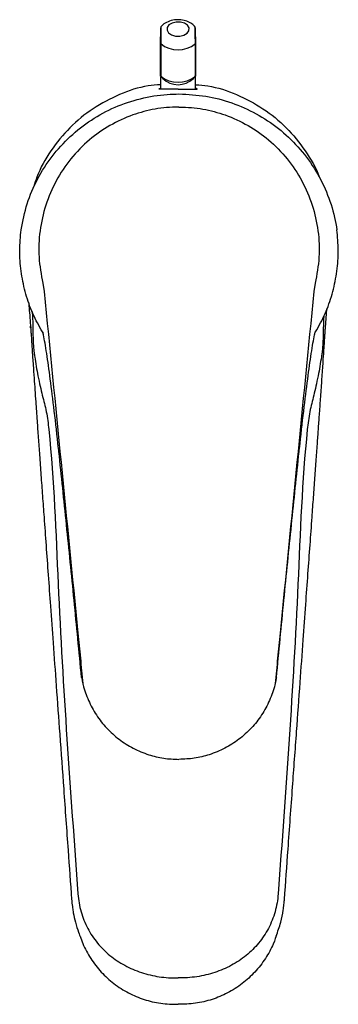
# Model space of a CAD drawing. Header units: millimetres. Extents: x 4058.987 to 4059.037, y 1760.419 to 1760.574.
import ezdxf

# ---------------------------------------------------------------- set-up
doc = ezdxf.new("R2010")
doc.units = ezdxf.units.MM
doc.layers.add('SANINDUSA', color=3, linetype='Continuous')

msp = doc.modelspace()

# ---------------------------------------------------------------- linework, layer by layer
at = {"layer": 'SANINDUSA'}
for p, q in [((4059.008913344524, 1760.564716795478), (4059.008913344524, 1760.569852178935)), ((4059.008945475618, 1760.569782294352), (4059.008945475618, 1760.564687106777)), ((4059.014401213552, 1760.564687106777), (4059.014401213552, 1760.569782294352)), ((4059.014433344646, 1760.569852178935), (4059.014433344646, 1760.564716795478)), ((4059.008913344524, 1760.564714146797), (4059.009258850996, 1760.56431310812)), ((4059.008913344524, 1760.564559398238), (4059.008913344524, 1760.562701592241)), ((4059.014087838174, 1760.56431310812), (4059.014433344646, 1760.564714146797)), ((4059.014433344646, 1760.562701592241), (4059.014433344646, 1760.564714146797)), ((4058.990429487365, 1760.532135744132), (4058.990644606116, 1760.530843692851)), ((4059.033217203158, 1760.532135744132), (4059.033002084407, 1760.530843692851)), ((4059.034813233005, 1760.525106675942), (4059.035053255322, 1760.528122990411)), ((4058.990483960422, 1760.524334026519), (4058.990176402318, 1760.524794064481)), ((4058.990483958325, 1760.524334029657), (4058.990496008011, 1760.524281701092)), ((4059.0331627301, 1760.524334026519), (4059.033470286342, 1760.524794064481))]:
    msp.add_line(p, q, dxfattribs=at)
at = {"layer": 'SANINDUSA', "flags": 128}
msp.add_lwpolyline([(4059.010187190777, 1760.571473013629), (4059.010653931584, 1760.571152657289), (4059.011275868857, 1760.570971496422), (4059.011958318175, 1760.570957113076), (4059.012597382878, 1760.571111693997), (4059.013095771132, 1760.571411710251), (4059.013377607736, 1760.571811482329), (4059.013399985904, 1760.572250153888), (4059.013159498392, 1760.572660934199), (4059.012692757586, 1760.572981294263), (4059.012070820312, 1760.573162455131), (4059.011388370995, 1760.573176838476), (4059.010749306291, 1760.573022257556), (4059.010250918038, 1760.572722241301), (4059.009969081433, 1760.572322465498), (4059.009946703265, 1760.571883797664), (4059.010187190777, 1760.571473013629)], dxfattribs=at)
at = {"layer": 'SANINDUSA'}
for centre, radius, start, end in [((4059.009012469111, 1760.569855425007), 9.917772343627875e-05, 181.8756171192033, 227.5078397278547), ((4059.011673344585, 1760.573087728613), 0.004285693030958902, 230.4682348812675, 309.5317651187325), ((4059.014334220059, 1760.569855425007), 9.917772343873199e-05, 312.4921602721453, 358.1243828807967), ((4059.011673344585, 1760.567992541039), 0.004285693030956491, 230.4682348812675, 309.5317651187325), ((4059.011673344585, 1760.566796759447), 0.003463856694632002, 225.8089150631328, 314.1910849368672)]:
    msp.add_arc(centre, radius, start, end, dxfattribs=at)
for points, knots in [([(4059.014372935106, 1760.572356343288), (4059.014301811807, 1760.572455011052), (4059.014071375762, 1760.572774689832), (4059.01346774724, 1760.573155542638), (4059.01260917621, 1760.573479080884), (4059.011609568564, 1760.573582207), (4059.010565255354, 1760.573445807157), (4059.009678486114, 1760.573041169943), (4059.009125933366, 1760.572655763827), (4059.008972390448, 1760.57239359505), (4059.00896337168, 1760.572378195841)], [0, 0, 0, 0, 0.06193328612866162, 0.2006608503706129, 0.3504765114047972, 0.5094893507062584, 0.6733509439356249, 0.8446795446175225, 0.9908768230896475, 1, 1, 1, 1]), ([(4059.008913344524, 1760.57225858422), (4059.008913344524, 1760.572250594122), (4059.008913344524, 1760.572229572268), (4059.008913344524, 1760.572030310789), (4059.008913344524, 1760.571639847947), (4059.008913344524, 1760.571223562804), (4059.008913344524, 1760.570918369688), (4059.008913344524, 1760.57085834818)], [0, 0, 0, 0, 0.1206156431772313, 0.3173383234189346, 0.6065578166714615, 0.9226227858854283, 1, 1, 1, 1]), ([(4059.008958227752, 1760.572381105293), (4059.008958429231, 1760.572382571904), (4059.008962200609, 1760.572410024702), (4059.008974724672, 1760.572308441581), (4059.008992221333, 1760.571997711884), (4059.008986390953, 1760.571455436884), (4059.008966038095, 1760.570853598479), (4059.008953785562, 1760.570407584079), (4059.008946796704, 1760.570051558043), (4059.008945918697, 1760.569872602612), (4059.008945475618, 1760.569782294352)], [0, 0, 0, 0, 0.006736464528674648, 0.1260967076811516, 0.3062976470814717, 0.5689531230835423, 0.7272512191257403, 0.8344310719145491, 0.9164471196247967, 1, 1, 1, 1]), ([(4059.014401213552, 1760.569782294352), (4059.014401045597, 1760.569835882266), (4059.014400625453, 1760.569969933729), (4059.01439633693, 1760.57024897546), (4059.014387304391, 1760.570625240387), (4059.014372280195, 1760.571107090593), (4059.014354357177, 1760.571693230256), (4059.014360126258, 1760.572155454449), (4059.014379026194, 1760.57238945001), (4059.014386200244, 1760.572372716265), (4059.014388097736, 1760.572368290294)], [0, 0, 0, 0, 0.05149133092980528, 0.1288068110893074, 0.2215517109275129, 0.3410665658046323, 0.52150114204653, 0.7844971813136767, 0.9430008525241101, 1, 1, 1, 1]), ([(4059.014433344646, 1760.570827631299), (4059.014433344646, 1760.570893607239), (4059.014433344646, 1760.571140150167), (4059.014433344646, 1760.571558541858), (4059.014433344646, 1760.571986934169), (4059.014433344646, 1760.572230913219), (4059.014433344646, 1760.572252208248), (4059.014433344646, 1760.572258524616)], [0, 0, 0, 0, 0.08410488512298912, 0.3142882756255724, 0.6461571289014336, 0.895045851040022, 1, 1, 1, 1]), ([(4059.008913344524, 1760.569852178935), (4059.008913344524, 1760.569931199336), (4059.008913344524, 1760.570088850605), (4059.008913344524, 1760.570403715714), (4059.008913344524, 1760.570672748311), (4059.008913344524, 1760.570818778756), (4059.008913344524, 1760.57085834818)], [0, 0, 0, 0, 0.2618076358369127, 0.5223246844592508, 0.8705657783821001, 1, 1, 1, 1]), ([(4059.014433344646, 1760.570827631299), (4059.014433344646, 1760.570740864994), (4059.014433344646, 1760.570556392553), (4059.014433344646, 1760.570263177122), (4059.014433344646, 1760.570016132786), (4059.014433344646, 1760.56989884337), (4059.014433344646, 1760.569852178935)], [0, 0, 0, 0, 0.2735014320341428, 0.5814869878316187, 0.8334915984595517, 1, 1, 1, 1]), ([(4059.008945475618, 1760.564687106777), (4059.008939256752, 1760.564693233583), (4059.008925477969, 1760.564706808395), (4059.00891507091, 1760.564716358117), (4059.008913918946, 1760.564716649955), (4059.008913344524, 1760.564716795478)], [0, 0, 0, 0, 0.2919943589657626, 0.6469551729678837, 1, 1, 1, 1]), ([(4059.014433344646, 1760.564716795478), (4059.014432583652, 1760.564716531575), (4059.014431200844, 1760.564716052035), (4059.014419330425, 1760.564704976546), (4059.014406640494, 1760.564692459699), (4059.014401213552, 1760.564687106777)], [0, 0, 0, 0, 0.4119205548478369, 0.7485034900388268, 0.9999999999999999, 0.9999999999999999, 0.9999999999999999, 0.9999999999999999]), ([(4059.008913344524, 1760.563327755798), (4059.008270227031, 1760.563280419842), (4059.006060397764, 1760.563117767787), (4059.002432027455, 1760.561882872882), (4058.998256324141, 1760.559690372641), (4058.994583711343, 1760.556681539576), (4058.991621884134, 1760.553009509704), (4058.989774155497, 1760.549804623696), (4058.989176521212, 1760.547809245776), (4058.989037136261, 1760.547313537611)], [0, 0, 0, 0, 0.06987078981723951, 0.2400844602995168, 0.4102974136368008, 0.5805003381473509, 0.7507102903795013, 0.9209256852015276, 0.9767374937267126, 0.9767374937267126, 0.9767374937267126, 0.9767374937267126]), ([(4059.011673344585, 1760.562639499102), (4059.01139595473, 1760.562638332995), (4059.010842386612, 1760.562636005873), (4059.01002966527, 1760.562620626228), (4059.009265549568, 1760.562605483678), (4059.00875418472, 1760.562617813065), (4059.008574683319, 1760.562670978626), (4059.008819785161, 1760.5627432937), (4059.008913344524, 1760.562770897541)], [0, 0, 0, 0, 0.1249903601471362, 0.2494347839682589, 0.4209350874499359, 0.6405222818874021, 0.8627815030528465, 1, 1, 1, 1]), ([(4059.011673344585, 1760.562639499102), (4059.011950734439, 1760.562638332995), (4059.012504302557, 1760.562636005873), (4059.0133170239, 1760.562620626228), (4059.014081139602, 1760.562605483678), (4059.01459250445, 1760.562617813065), (4059.014772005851, 1760.562670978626), (4059.014526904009, 1760.5627432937), (4059.014433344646, 1760.562770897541)], [0, 0, 0, 0, 0.1249903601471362, 0.2494347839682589, 0.4209350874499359, 0.6405222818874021, 0.8627815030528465, 1, 1, 1, 1]), ([(4059.014433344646, 1760.563327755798), (4059.015076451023, 1760.563280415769), (4059.017286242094, 1760.563117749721), (4059.020915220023, 1760.561883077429), (4059.025088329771, 1760.559689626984), (4059.0287705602, 1760.55668431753), (4059.031679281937, 1760.55302083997), (4059.033343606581, 1760.550326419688), (4059.033821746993, 1760.548863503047)], [0, 0, 0, 0, 0.07477866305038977, 0.2569485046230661, 0.4391175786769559, 0.6212759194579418, 0.8034417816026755, 0.9823958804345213, 0.9823958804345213, 0.9823958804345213, 0.9823958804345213]), ([(4058.987032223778, 1760.540521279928), (4058.987304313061, 1760.541900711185), (4058.987848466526, 1760.544659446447), (4058.989527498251, 1760.548555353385), (4058.991804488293, 1760.552121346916), (4058.99465324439, 1760.55526229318), (4058.997999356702, 1760.557867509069), (4059.001729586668, 1760.559893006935), (4059.005754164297, 1760.561241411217), (4059.009168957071, 1760.561811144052), (4059.011201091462, 1760.561857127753), (4059.011823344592, 1760.561871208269)], [0, 0, 0, 0, 0.1185599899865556, 0.2371090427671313, 0.3556724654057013, 0.4742258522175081, 0.5926297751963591, 0.7110337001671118, 0.8293927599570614, 0.9477589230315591, 1, 1, 1, 1]), ([(4059.011823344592, 1760.561871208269), (4059.013227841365, 1760.561801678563), (4059.016036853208, 1760.561662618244), (4059.02013385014, 1760.560579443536), (4059.023989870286, 1760.55886476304), (4059.027512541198, 1760.556530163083), (4059.030584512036, 1760.553632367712), (4059.033138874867, 1760.550267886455), (4059.035069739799, 1760.546519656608), (4059.036155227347, 1760.543210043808), (4059.036502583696, 1760.541176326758), (4059.036614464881, 1760.540521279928)], [0, 0, 0, 0, 0.1178070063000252, 0.2356155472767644, 0.3534228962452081, 0.4712409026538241, 0.5893819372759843, 0.7075325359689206, 0.8256933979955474, 0.9438569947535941, 1, 1, 1, 1]), ([(4059.011823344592, 1760.559822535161), (4059.011780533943, 1760.559822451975), (4059.010525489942, 1760.559820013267), (4059.008054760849, 1760.559588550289), (4059.004414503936, 1760.558636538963), (4059.000914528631, 1760.55700544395), (4058.997602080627, 1760.554681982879), (4058.99474143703, 1760.551738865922), (4058.992421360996, 1760.54826273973), (4058.990793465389, 1760.544431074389), (4058.989890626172, 1760.540378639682), (4058.989689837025, 1760.536222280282), (4058.990182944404, 1760.533497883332), (4058.990429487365, 1760.532135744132)], [0, 0, 0, 0, 0.003074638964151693, 0.09013662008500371, 0.1772154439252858, 0.2732584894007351, 0.3693569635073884, 0.473257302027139, 0.5772182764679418, 0.6828953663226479, 0.7886028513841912, 0.8943060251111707, 1, 1, 1, 1]), ([(4059.011823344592, 1760.559822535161), (4059.011866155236, 1760.559822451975), (4059.013121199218, 1760.559820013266), (4059.015591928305, 1760.55958855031), (4059.019232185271, 1760.55863653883), (4059.022732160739, 1760.557005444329), (4059.026044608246, 1760.554681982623), (4059.028905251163, 1760.551738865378), (4059.031225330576, 1760.548262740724), (4059.032853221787, 1760.544431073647), (4059.033756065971, 1760.540378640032), (4059.033956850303, 1760.536222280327), (4059.033463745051, 1760.533497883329), (4059.033217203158, 1760.532135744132)], [0, 0, 0, 0, 0.003074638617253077, 0.09013661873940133, 0.1772154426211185, 0.2732584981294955, 0.3693569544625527, 0.4732572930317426, 0.5772182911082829, 0.6828953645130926, 0.7886028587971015, 0.8943060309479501, 1, 1, 1, 1]), ([(4058.990176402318, 1760.524794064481), (4058.989665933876, 1760.525759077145), (4058.988645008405, 1760.527689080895), (4058.987611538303, 1760.530807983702), (4058.986971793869, 1760.534020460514), (4058.986732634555, 1760.537284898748), (4058.986932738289, 1760.539446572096), (4058.987032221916, 1760.540521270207)], [0, 0, 0, 0, 0.2004536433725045, 0.4009028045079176, 0.6013738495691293, 0.801818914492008, 1, 1, 1, 1]), ([(4059.033470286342, 1760.524794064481), (4059.033980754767, 1760.525759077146), (4059.035001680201, 1760.527689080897), (4059.036035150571, 1760.530807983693), (4059.036674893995, 1760.534020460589), (4059.036914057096, 1760.537284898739), (4059.036713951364, 1760.539446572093), (4059.036614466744, 1760.540521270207)], [0, 0, 0, 0, 0.2004536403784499, 0.4009027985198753, 0.6013738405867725, 0.8018189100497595, 1, 1, 1, 1]), ([(4058.990644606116, 1760.530843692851), (4058.99152996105, 1760.521893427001), (4058.993300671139, 1760.503992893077), (4058.995197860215, 1760.484803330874), (4058.996340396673, 1760.47324576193), (4058.996594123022, 1760.470562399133), (4058.996721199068, 1760.46921846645)], [0, 0, 0, 0, 0.4367798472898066, 0.8735598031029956, 0.9366738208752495, 1, 1, 1, 1]), ([(4059.033002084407, 1760.530843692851), (4059.032116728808, 1760.521893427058), (4059.03034601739, 1760.503992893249), (4059.028448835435, 1760.484803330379), (4059.027306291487, 1760.473245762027), (4059.027052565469, 1760.470562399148), (4059.026925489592, 1760.46921846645)], [0, 0, 0, 0, 0.4367798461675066, 0.8735598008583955, 0.9366738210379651, 1, 1, 1, 1]), ([(4058.98822079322, 1760.529039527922), (4058.988241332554, 1760.528779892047), (4058.988342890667, 1760.527497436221), (4058.988448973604, 1760.526166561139), (4058.988533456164, 1760.525106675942)], [0.372638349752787, 0.372638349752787, 0.372638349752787, 0.372638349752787, 0.5003803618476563, 1, 1, 1, 1]), ([(4058.98875768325, 1760.52766629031), (4058.988772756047, 1760.527491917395), (4058.988854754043, 1760.52654330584), (4058.988868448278, 1760.52505290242), (4058.98891184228, 1760.523420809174), (4058.988951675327, 1760.522202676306), (4058.989044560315, 1760.521349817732), (4058.989274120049, 1760.519819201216), (4058.98957128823, 1760.518027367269), (4058.990019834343, 1760.516003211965), (4058.990438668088, 1760.514117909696), (4058.991071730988, 1760.511870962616), (4058.992195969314, 1760.502022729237), (4058.99298969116, 1760.476686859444), (4058.994769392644, 1760.452372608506), (4058.995955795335, 1760.436163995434)], [0, 0, 0, 0, 0.007223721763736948, 0.03929799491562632, 0.07175540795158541, 0.08425916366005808, 0.09624424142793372, 0.1039689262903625, 0.1358415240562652, 0.1531567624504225, 0.1681592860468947, 0.1956704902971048, 0.2256791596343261, 0.4838143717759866, 1, 1, 1, 1]), ([(4059.034539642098, 1760.52695899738), (4059.03451499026, 1760.526318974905), (4059.034462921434, 1760.524967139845), (4059.034436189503, 1760.523423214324), (4059.034394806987, 1760.522202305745), (4059.034302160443, 1760.521349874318), (4059.034072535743, 1760.519819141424), (4059.033775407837, 1760.518027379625), (4059.033326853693, 1760.516003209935), (4059.03290802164, 1760.514117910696), (4059.032274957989, 1760.511870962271), (4059.031150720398, 1760.502022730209), (4059.03035699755, 1760.476686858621), (4059.028577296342, 1760.452372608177), (4059.027390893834, 1760.436163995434)], [0, 0, 0, 0, 0.02948209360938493, 0.06227113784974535, 0.07490264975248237, 0.08701018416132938, 0.09481379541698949, 0.1270120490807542, 0.1445042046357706, 0.1596600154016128, 0.1874523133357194, 0.2177675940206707, 0.4785402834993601, 1, 1, 1, 1]), ([(4058.988509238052, 1760.525406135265), (4058.988523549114, 1760.525226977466), (4058.988550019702, 1760.524895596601), (4058.988589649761, 1760.524329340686), (4058.988629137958, 1760.523740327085), (4058.988663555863, 1760.523193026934), (4058.988697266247, 1760.522664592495), (4058.988722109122, 1760.522279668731), (4058.988748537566, 1760.521875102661), (4058.988791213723, 1760.521229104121), (4058.988849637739, 1760.520359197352), (4058.988943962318, 1760.518973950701), (4058.98910175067, 1760.516693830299), (4058.989304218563, 1760.513811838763), (4058.989528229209, 1760.51064042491), (4058.989726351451, 1760.507828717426), (4058.989931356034, 1760.504975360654), (4058.990150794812, 1760.501946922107), (4058.990385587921, 1760.498697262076), (4058.990651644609, 1760.49501640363), (4058.990951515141, 1760.490865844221), (4058.991288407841, 1760.486202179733), (4058.991656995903, 1760.481099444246), (4058.992076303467, 1760.475294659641), (4058.992560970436, 1760.468585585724), (4058.993115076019, 1760.460916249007), (4058.993738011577, 1760.452296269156), (4058.994363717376, 1760.443639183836), (4058.994781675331, 1760.437856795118), (4058.994968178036, 1760.435276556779)], [0, 0, 0, 0, 0.03649591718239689, 0.06750500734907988, 0.0893151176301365, 0.1030651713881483, 0.1079896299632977, 0.1122130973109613, 0.1161682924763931, 0.1201650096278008, 0.1312152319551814, 0.1440761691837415, 0.166904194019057, 0.2073967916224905, 0.2379639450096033, 0.2650474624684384, 0.2926042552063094, 0.3242669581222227, 0.3570532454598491, 0.3912278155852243, 0.4360349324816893, 0.4830961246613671, 0.5328850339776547, 0.5910548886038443, 0.6594914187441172, 0.7367963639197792, 0.8241842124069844, 0.9215468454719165, 1, 1, 1, 1]), ([(4058.988532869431, 1760.525113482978), (4058.988532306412, 1760.525120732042), (4058.988524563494, 1760.525220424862), (4058.988516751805, 1760.525316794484), (4058.988509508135, 1760.525406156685)], [0, 0, 0, 0, 0.07271399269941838, 1, 1, 1, 1]), ([(4059.028378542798, 1760.435277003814), (4059.028569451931, 1760.437918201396), (4059.028995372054, 1760.443810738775), (4059.02963170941, 1760.452614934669), (4059.030262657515, 1760.46134588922), (4059.030819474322, 1760.469052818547), (4059.031300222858, 1760.475707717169), (4059.031711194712, 1760.481397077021), (4059.032071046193, 1760.486378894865), (4059.032401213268, 1760.490949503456), (4059.032691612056, 1760.494968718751), (4059.032945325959, 1760.498479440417), (4059.033164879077, 1760.501516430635), (4059.033373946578, 1760.504408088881), (4059.033563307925, 1760.507024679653), (4059.033734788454, 1760.509455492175), (4059.033903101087, 1760.511837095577), (4059.034085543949, 1760.514424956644), (4059.034273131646, 1760.517098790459), (4059.034434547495, 1760.519434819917), (4059.034539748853, 1760.520991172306), (4059.034598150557, 1760.521875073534), (4059.034624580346, 1760.522279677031), (4059.034649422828, 1760.522664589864), (4059.034683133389, 1760.523193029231), (4059.034717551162, 1760.523740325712), (4059.034757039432, 1760.524329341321), (4059.03479666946, 1760.524895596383), (4059.034823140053, 1760.525226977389), (4059.034837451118, 1760.525406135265)], [0, 0, 0, 0, 0.08030834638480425, 0.179168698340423, 0.2676815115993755, 0.3457421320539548, 0.4134439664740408, 0.4699483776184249, 0.5186309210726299, 0.5647923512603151, 0.6087807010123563, 0.6406896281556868, 0.6713912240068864, 0.7009725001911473, 0.7284789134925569, 0.7507347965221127, 0.7743996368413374, 0.8013466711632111, 0.8319419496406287, 0.861774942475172, 0.8798324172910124, 0.8838292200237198, 0.8877844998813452, 0.8920080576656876, 0.8969326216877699, 0.910682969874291, 0.9324935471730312, 0.963503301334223, 1, 1, 1, 1]), ([(4059.034813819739, 1760.525113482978), (4059.034814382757, 1760.525120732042), (4059.034822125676, 1760.525220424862), (4059.034829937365, 1760.525316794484), (4059.034837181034, 1760.525406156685)], [0, 0, 0, 0, 0.07271399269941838, 1, 1, 1, 1]), ([(4058.992958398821, 1760.50567844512), (4058.992941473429, 1760.505835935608), (4058.992700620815, 1760.508077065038), (4058.992241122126, 1760.512146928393), (4058.991612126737, 1760.517204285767), (4058.991037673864, 1760.521252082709), (4058.990681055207, 1760.523354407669), (4058.99051213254, 1760.524200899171), (4058.990496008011, 1760.524281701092)], [0, 0, 0, 0, 0.01813134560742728, 0.2580136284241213, 0.497893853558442, 0.7363656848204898, 0.9748347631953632, 1, 1, 1, 1]), ([(4059.030688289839, 1760.50567844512), (4059.030705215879, 1760.505835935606), (4059.030946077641, 1760.508077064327), (4059.03140556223, 1760.512146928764), (4059.032034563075, 1760.517204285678), (4059.032609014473, 1760.521252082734), (4059.032965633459, 1760.523354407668), (4059.033134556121, 1760.524200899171), (4059.033150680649, 1760.524281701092)], [0, 0, 0, 0, 0.01813135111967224, 0.2580136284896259, 0.4978938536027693, 0.7363656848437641, 0.9748347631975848, 1, 1, 1, 1]), ([(4058.996522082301, 1760.470169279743), (4058.996132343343, 1760.474246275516), (4058.995349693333, 1760.482433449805), (4058.994155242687, 1760.494340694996), (4058.993359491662, 1760.501878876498), (4058.992958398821, 1760.50567844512)], [0, 0, 0, 0, 0.3297375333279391, 0.6621588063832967, 1, 1, 1, 1]), ([(4059.027124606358, 1760.470169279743), (4059.027514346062, 1760.474246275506), (4059.028296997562, 1760.482433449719), (4059.029491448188, 1760.494340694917), (4059.030287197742, 1760.501878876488), (4059.030688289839, 1760.50567844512)], [0, 0, 0, 0, 0.3297375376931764, 0.6621588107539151, 1, 1, 1, 1]), ([(4058.99652084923, 1760.470176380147), (4058.996520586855, 1760.470177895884), (4058.996519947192, 1760.470181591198), (4058.996521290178, 1760.470173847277), (4058.996522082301, 1760.470169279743)], [0, 0, 0, 0, 0.4101781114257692, 1, 1, 1, 1]), ([(4058.996522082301, 1760.470169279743), (4058.99653598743, 1760.470091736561), (4058.99659405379, 1760.469767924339), (4058.996657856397, 1760.469474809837), (4058.996707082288, 1760.469265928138), (4058.996718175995, 1760.46921885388)], [0, 0, 0, 0, 0.1960841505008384, 0.8188269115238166, 1, 1, 1, 1]), ([(4058.996718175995, 1760.46921885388), (4058.99673452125, 1760.469151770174), (4058.996953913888, 1760.468251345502), (4058.997545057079, 1760.466547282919), (4058.998790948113, 1760.464244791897), (4059.000424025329, 1760.46217785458), (4059.002379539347, 1760.460405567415), (4059.004612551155, 1760.458993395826), (4059.006979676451, 1760.458005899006), (4059.009408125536, 1760.457410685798), (4059.011018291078, 1760.457336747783), (4059.011823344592, 1760.457299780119)], [0, 0, 0, 0, 0.01019581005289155, 0.1368522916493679, 0.2634990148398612, 0.3903857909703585, 0.5172678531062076, 0.6433859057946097, 0.7694912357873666, 0.8847498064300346, 0.9999999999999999, 0.9999999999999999, 0.9999999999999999, 0.9999999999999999]), ([(4058.996721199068, 1760.46921846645), (4058.996720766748, 1760.469215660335), (4058.996720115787, 1760.469211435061), (4058.99671866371, 1760.469216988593), (4058.996718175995, 1760.46921885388)], [0, 0, 0, 0, 0.6641260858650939, 1, 1, 1, 1]), ([(4059.026928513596, 1760.46921885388), (4059.026912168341, 1760.469151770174), (4059.026692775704, 1760.468251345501), (4059.026101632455, 1760.466547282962), (4059.024855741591, 1760.464244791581), (4059.023222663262, 1760.462177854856), (4059.021267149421, 1760.460405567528), (4059.019034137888, 1760.458993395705), (4059.016667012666, 1760.458005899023), (4059.014238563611, 1760.457410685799), (4059.012628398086, 1760.457336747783), (4059.011823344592, 1760.457299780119)], [0, 0, 0, 0, 0.01019580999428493, 0.136852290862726, 0.2634990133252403, 0.3903858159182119, 0.5172678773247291, 0.6433859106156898, 0.7694912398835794, 0.8847498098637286, 1, 1, 1, 1]), ([(4059.026925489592, 1760.46921846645), (4059.026925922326, 1760.469215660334), (4059.026926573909, 1760.46921143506), (4059.026928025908, 1760.469216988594), (4059.026928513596, 1760.46921885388)], [0, 0, 0, 0, 0.6641262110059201, 1, 1, 1, 1]), ([(4059.027124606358, 1760.470169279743), (4059.027110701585, 1760.47009173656), (4059.027052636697, 1760.46976792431), (4059.026988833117, 1760.469474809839), (4059.026939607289, 1760.469265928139), (4059.026928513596, 1760.46921885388)], [0, 0, 0, 0, 0.1960841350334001, 0.8188269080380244, 0.9999999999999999, 0.9999999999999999, 0.9999999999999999, 0.9999999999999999]), ([(4059.02712583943, 1760.470176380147), (4059.027126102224, 1760.470177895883), (4059.027126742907, 1760.470181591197), (4059.027125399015, 1760.470173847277), (4059.027124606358, 1760.470169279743)], [0, 0, 0, 0, 0.4101780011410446, 1, 1, 1, 1]), ([(4058.994967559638, 1760.435284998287), (4058.994971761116, 1760.435229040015), (4058.994978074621, 1760.435144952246), (4058.994986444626, 1760.435046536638), (4058.994990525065, 1760.435000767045), (4058.994993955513, 1760.434962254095), (4058.99499682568, 1760.434929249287), (4058.995002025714, 1760.434871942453), (4058.995009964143, 1760.434787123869), (4058.995025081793, 1760.434634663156), (4058.995054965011, 1760.434360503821), (4058.995117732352, 1760.433863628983), (4058.995263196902, 1760.432954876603), (4058.995676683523, 1760.430974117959), (4058.996292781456, 1760.429506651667), (4058.996292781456, 1760.429506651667)], [0, 0, 0, 0, 0.02023959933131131, 0.0304137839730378, 0.03551627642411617, 0.03690262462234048, 0.04413701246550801, 0.05009088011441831, 0.06067215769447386, 0.07962625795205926, 0.1136607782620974, 0.1750466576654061, 0.2866462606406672, 0.4924551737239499, 1, 1, 1, 1]), ([(4058.995955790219, 1760.436163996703), (4058.996024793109, 1760.435200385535), (4058.996188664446, 1760.434266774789), (4058.996571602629, 1760.432910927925), (4058.996722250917, 1760.432466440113), (4058.997070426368, 1760.431592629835), (4058.997268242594, 1760.431163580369), (4058.997917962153, 1760.429927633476), (4058.998429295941, 1760.429161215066), (4058.999310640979, 1760.428091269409), (4058.999625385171, 1760.427746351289), (4059.000283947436, 1760.42709316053), (4059.000627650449, 1760.426784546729), (4059.001701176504, 1760.425909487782), (4059.00247295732, 1760.425393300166), (4059.003719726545, 1760.424717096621), (4059.004148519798, 1760.424509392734), (4059.00501892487, 1760.424134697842), (4059.005462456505, 1760.423966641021), (4059.006818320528, 1760.423519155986), (4059.007757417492, 1760.423295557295), (4059.009216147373, 1760.423079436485), (4059.009704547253, 1760.423028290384), (4059.010440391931, 1760.422982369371), (4059.010686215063, 1760.422972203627), (4059.011055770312, 1760.422964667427), (4059.011179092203, 1760.422963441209), (4059.011426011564, 1760.422963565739), (4059.011551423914, 1760.422964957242), (4059.011673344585, 1760.422967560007)], [0, 0, 0, 0, 0.1250000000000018, 0.1250000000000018, 0.1875000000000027, 0.1875000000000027, 0.2500000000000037, 0.2500000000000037, 0.375000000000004, 0.375000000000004, 0.4375000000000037, 0.4375000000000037, 0.5000000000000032, 0.5000000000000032, 0.6250000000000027, 0.6250000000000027, 0.6875000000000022, 0.6875000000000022, 0.7500000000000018, 0.7500000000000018, 0.8750000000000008, 0.8750000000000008, 0.9375000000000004, 0.9375000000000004, 0.9687500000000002, 0.9687500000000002, 0.9843750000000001, 0.9843750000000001, 1, 1, 1, 1]), ([(4059.027390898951, 1760.436163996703), (4059.027321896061, 1760.435200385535), (4059.027158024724, 1760.434266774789), (4059.026775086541, 1760.432910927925), (4059.026624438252, 1760.432466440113), (4059.026276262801, 1760.431592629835), (4059.026078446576, 1760.431163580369), (4059.025428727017, 1760.429927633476), (4059.024917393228, 1760.429161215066), (4059.02403604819, 1760.428091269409), (4059.023721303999, 1760.427746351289), (4059.023062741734, 1760.42709316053), (4059.022719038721, 1760.426784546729), (4059.021645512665, 1760.425909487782), (4059.02087373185, 1760.425393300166), (4059.019626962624, 1760.424717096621), (4059.019198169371, 1760.424509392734), (4059.018327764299, 1760.424134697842), (4059.017884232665, 1760.423966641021), (4059.016528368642, 1760.423519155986), (4059.015589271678, 1760.423295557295), (4059.014130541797, 1760.423079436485), (4059.013642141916, 1760.423028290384), (4059.012906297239, 1760.422982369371), (4059.012660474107, 1760.422972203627), (4059.012290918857, 1760.422964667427), (4059.012167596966, 1760.422963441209), (4059.011920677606, 1760.422963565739), (4059.011795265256, 1760.422964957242), (4059.011673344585, 1760.422967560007)], [0, 0, 0, 0, 0.1250000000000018, 0.1250000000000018, 0.1875000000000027, 0.1875000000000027, 0.2500000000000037, 0.2500000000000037, 0.375000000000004, 0.375000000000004, 0.4375000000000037, 0.4375000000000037, 0.5000000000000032, 0.5000000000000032, 0.6250000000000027, 0.6250000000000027, 0.6875000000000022, 0.6875000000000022, 0.7500000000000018, 0.7500000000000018, 0.8750000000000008, 0.8750000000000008, 0.9375000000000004, 0.9375000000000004, 0.9687500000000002, 0.9687500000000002, 0.9843750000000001, 0.9843750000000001, 1, 1, 1, 1]), ([(4059.027059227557, 1760.429523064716), (4059.027339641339, 1760.430242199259), (4059.02781384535, 1760.431577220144), (4059.028144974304, 1760.433261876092), (4059.028292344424, 1760.434338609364), (4059.028338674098, 1760.434802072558), (4059.028352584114, 1760.434960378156), (4059.028354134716, 1760.434977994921), (4059.028358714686, 1760.435029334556), (4059.02836753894, 1760.435130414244), (4059.028374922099, 1760.435228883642), (4059.028379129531, 1760.435284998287)], [0.1965078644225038, 0.1965078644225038, 0.1965078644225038, 0.1965078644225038, 0.5075561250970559, 0.769763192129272, 0.8957820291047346, 0.9576879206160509, 0.9614772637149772, 0.9630965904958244, 0.9644829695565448, 0.9797599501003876, 1, 1, 1, 1]), ([(4058.996292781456, 1760.429506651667), (4058.996418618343, 1760.42911887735), (4058.996844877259, 1760.427909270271), (4058.997913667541, 1760.425973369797), (4058.999553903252, 1760.423844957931), (4059.001569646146, 1760.422004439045), (4059.003838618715, 1760.420551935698), (4059.006329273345, 1760.419513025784), (4059.008952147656, 1760.418876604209), (4059.010763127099, 1760.418834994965), (4059.011673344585, 1760.418814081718)], [0.05218328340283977, 0.05218328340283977, 0.05218328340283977, 0.05218328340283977, 0.1106709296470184, 0.2362580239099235, 0.3654753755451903, 0.4916018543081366, 0.6215698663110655, 0.7448468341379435, 0.8717573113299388, 1, 1, 1, 1]), ([(4059.027059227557, 1760.429523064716), (4059.027059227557, 1760.429523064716), (4059.026679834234, 1760.428231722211), (4059.025433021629, 1760.425973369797), (4059.023792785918, 1760.423844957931), (4059.021777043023, 1760.422004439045), (4059.019508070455, 1760.420551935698), (4059.017017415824, 1760.419513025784), (4059.014394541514, 1760.418876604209), (4059.01258356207, 1760.418834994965), (4059.011673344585, 1760.418814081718)], [0, 0, 0, 0, 0.1106709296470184, 0.2362580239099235, 0.3654753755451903, 0.4916018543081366, 0.6215698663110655, 0.7448468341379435, 0.8717573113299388, 1, 1, 1, 1])]:
    msp.add_open_spline(points, degree=3, knots=knots, dxfattribs=at)

doc.saveas('drawing.dxf')
